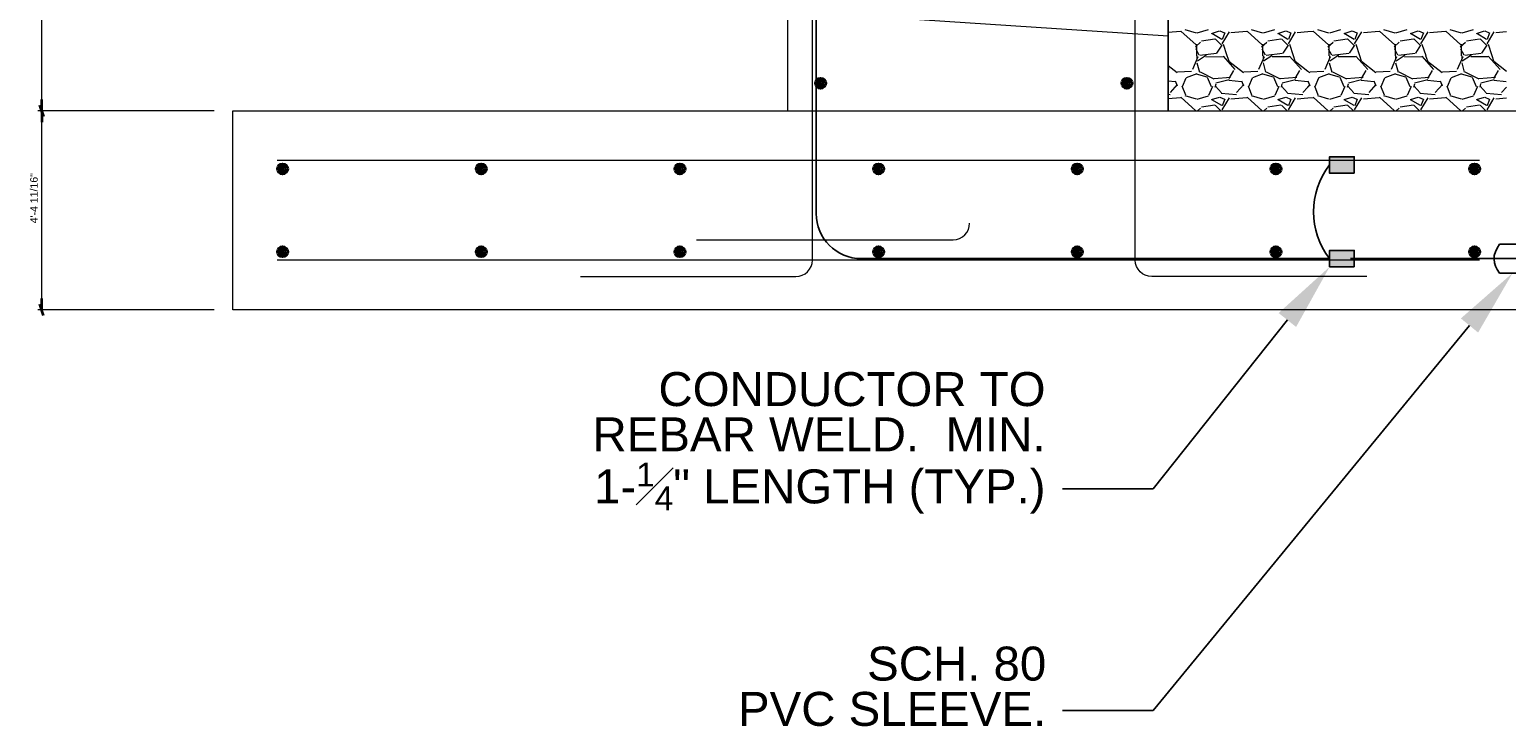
# Model space of a CAD drawing. Header units: inches. Extents: x 119 to 13708, y 367 to 7376.
# Tile 1 of 21: x 230 to 622, y 380 to 565. Entities that reach past the tile are written whole.
import ezdxf
from ezdxf import colors
from ezdxf.entities.mleader import LeaderData, LeaderLine
from ezdxf.math import Vec2, Vec3

# ---------------------------------------------------------------- set-up
doc = ezdxf.new("R2010")
doc.units = ezdxf.units.IN
doc.header["$MEASUREMENT"] = 0
doc.layers.add('E-ANNO-TEXT', color=7, linetype='Continuous', lineweight=25)
doc.layers.add('S-301 Building Sections [E-201 Reference]$0$G-ELECT-REF', color=253, linetype='Continuous', lineweight=9)
doc.layers.add('G-PLAN-OTLN', color=6, linetype='Continuous', lineweight=35, true_color=0xff00ff)
doc.styles.add("S-301 Building Sections [E-201 Reference]$0$3 4 1'-0", font='arial.ttf', dxfattribs={"height": 2})
doc.styles.get("Standard").update_dxf_attribs({"font": 'arial.ttf'})

# ---------------------------------------------------------------- blocks, each defined once
blk = doc.blocks.new('S-301 Building Sections [E-201 Reference]')
at = {"color": 9, "linetype": 'ByBlock', "lineweight": -2}
for p, q in [((639.932, 240.605), (639.704, 241.289)), ((639.704, 241.289), (639.932, 240.605)), ((639.818, 240.947), (639.818, 241.63)), ((639.818, 240.947), (639.818, 240.264)), ((639.932, 228.605), (639.704, 229.289)), ((639.818, 228.947), (639.818, 229.63))]:
    blk.add_line(p, q, dxfattribs=at)
at = {"color": 9}
for centre, radius in [((686.868, 242.618), 0.312), ((686.868, 242.618), 0.188), ((686.868, 242.618), 0.0625), ((705.368, 242.618), 0.312), ((705.368, 242.618), 0.188), ((705.368, 242.618), 0.0625), ((654.368, 237.447), 0.312), ((654.368, 237.447), 0.188), ((654.368, 237.447), 0.0625), ((666.368, 237.447), 0.312), ((666.368, 237.447), 0.188), ((666.368, 237.447), 0.0625), ((678.368, 237.447), 0.312), ((678.368, 237.447), 0.188), ((678.368, 237.447), 0.0625), ((690.368, 237.447), 0.312), ((690.368, 237.447), 0.188), ((690.368, 237.447), 0.0625), ((702.368, 237.447), 0.312), ((702.368, 237.447), 0.188), ((702.368, 237.447), 0.0625), ((714.368, 237.447), 0.312), ((714.368, 237.447), 0.188), ((714.368, 237.447), 0.0625), ((726.368, 237.447), 0.312), ((726.368, 237.447), 0.188), ((726.368, 237.447), 0.0625), ((654.368, 232.447), 0.313), ((654.368, 232.447), 0.188), ((654.368, 232.447), 0.0625), ((666.368, 232.447), 0.313), ((666.368, 232.447), 0.188), ((666.368, 232.447), 0.0625), ((678.368, 232.447), 0.313), ((678.368, 232.447), 0.188), ((678.368, 232.447), 0.0625), ((690.368, 232.447), 0.313), ((690.368, 232.447), 0.188), ((690.368, 232.447), 0.0625), ((702.368, 232.447), 0.313), ((702.368, 232.447), 0.188), ((702.368, 232.447), 0.0625), ((714.368, 232.447), 0.313), ((714.368, 232.447), 0.188), ((714.368, 232.447), 0.0625), ((726.368, 232.447), 0.313), ((726.368, 232.447), 0.188), ((726.368, 232.447), 0.0625)]:
    blk.add_circle(centre, radius, dxfattribs=at)
at = {"layer": 'S-301 Building Sections [E-201 Reference]$0$G-ELECT-REF', "color": 9}
for p, q in [((684.868, 258.947), (684.868, 240.947)), ((707.868, 240.947), (707.868, 258.947)), ((639.818, 241.63), (639.818, 258.264)), ((686.368, 231.947), (686.368, 257.772)), ((705.868, 231.947), (705.868, 257.772)), ((684.868, 246.989), (707.868, 245.489)), ((707.868, 246.994), (707.868, 245.489)), ((707.868, 245.489), (707.868, 240.947)), ((650.229, 240.947), (639.59, 240.947)), ((650.229, 240.947), (639.59, 240.947)), ((707.868, 240.947), (729.368, 240.947)), ((639.818, 229.63), (639.818, 240.264)), ((726.669, 237.947), (654.052, 237.947)), ((679.368, 233.173), (694.868, 233.173)), ((726.669, 231.947), (654.052, 231.947)), ((672.368, 230.947), (685.368, 230.947)), ((719.868, 230.947), (706.868, 230.947)), ((650.229, 228.947), (639.59, 228.947))]:
    blk.add_line(p, q, dxfattribs=at)
at = {"layer": 'S-301 Building Sections [E-201 Reference]$0$G-ELECT-REF', "color": 9, "linetype": 'Continuous'}
for p, q in [((707.868, 245.701), (708.61, 245.763)), ((708.625, 245.775), (709.543, 244.934)), ((709.572, 245.652), (708.892, 245.854)), ((710.276, 245.844), (709.597, 245.643)), ((710.485, 245.63), (710.965, 245.79)), ((711.093, 245.267), (710.493, 245.627)), ((710.976, 245.785), (711.256, 245.665)), ((711.121, 245.007), (711.555, 245.73)), ((711.275, 245.66), (711.124, 245.257)), ((711.65, 245.683), (712.61, 245.763)), ((712.625, 245.775), (713.543, 244.934)), ((713.572, 245.652), (712.892, 245.854)), ((714.276, 245.844), (713.597, 245.643)), ((714.485, 245.63), (714.965, 245.79)), ((715.093, 245.267), (714.493, 245.627)), ((714.976, 245.785), (715.256, 245.665)), ((715.121, 245.007), (715.555, 245.73)), ((715.275, 245.66), (715.124, 245.257)), ((715.65, 245.683), (716.292, 245.737)), ((716.292, 245.737), (716.61, 245.763)), ((716.625, 245.775), (717.543, 244.934)), ((717.572, 245.652), (716.892, 245.854)), ((718.276, 245.844), (717.597, 245.643)), ((718.486, 245.63), (718.966, 245.79)), ((719.093, 245.267), (718.493, 245.627)), ((718.976, 245.785), (719.256, 245.665)), ((719.121, 245.007), (719.555, 245.73)), ((719.275, 245.66), (719.124, 245.257)), ((719.65, 245.683), (720.61, 245.763)), ((720.625, 245.775), (721.543, 244.934)), ((721.572, 245.652), (720.892, 245.854)), ((722.276, 245.844), (721.597, 245.643)), ((722.486, 245.63), (722.966, 245.79)), ((723.093, 245.267), (722.493, 245.627)), ((722.976, 245.785), (723.256, 245.665)), ((723.121, 245.007), (723.555, 245.73)), ((723.275, 245.66), (723.124, 245.257)), ((723.65, 245.683), (724.61, 245.763)), ((724.625, 245.775), (725.543, 244.934)), ((725.572, 245.652), (724.892, 245.854)), ((726.276, 245.844), (725.597, 245.643)), ((726.486, 245.63), (726.966, 245.79)), ((727.093, 245.267), (726.493, 245.627)), ((726.976, 245.785), (727.256, 245.665)), ((727.121, 245.007), (727.555, 245.73)), ((727.275, 245.66), (727.124, 245.257)), ((727.65, 245.683), (728.292, 245.737)), ((709.5, 244.827), (709.817, 245.109)), ((709.737, 244.315), (709.54, 244.677)), ((709.564, 244.971), (709.564, 244.271)), ((709.576, 244.662), (709.576, 244.902)), ((709.87, 245.19), (710.67, 245.311)), ((710.7, 245.296), (711.1, 244.896)), ((711.108, 244.916), (710.788, 244.436)), ((711.432, 244.272), (711.206, 244.951)), ((713.5, 244.827), (713.817, 245.109)), ((713.737, 244.315), (713.54, 244.677)), ((713.564, 244.971), (713.564, 244.271)), ((713.576, 244.662), (713.576, 244.902)), ((713.87, 245.19), (714.67, 245.311)), ((714.7, 245.296), (715.1, 244.896)), ((715.108, 244.916), (714.788, 244.436)), ((715.432, 244.272), (715.206, 244.951)), ((717.5, 244.827), (717.817, 245.109)), ((717.737, 244.315), (717.54, 244.677)), ((717.564, 244.971), (717.564, 244.271)), ((717.576, 244.662), (717.576, 244.902)), ((717.87, 245.19), (718.67, 245.311)), ((718.7, 245.296), (719.1, 244.896)), ((719.108, 244.916), (718.788, 244.436)), ((719.432, 244.272), (719.206, 244.951)), ((721.5, 244.827), (721.817, 245.109)), ((721.737, 244.315), (721.54, 244.677)), ((721.564, 244.971), (721.564, 244.271)), ((721.576, 244.662), (721.576, 244.902)), ((721.87, 245.19), (722.67, 245.311)), ((722.7, 245.296), (723.1, 244.896)), ((723.108, 244.916), (722.788, 244.436)), ((723.432, 244.272), (723.206, 244.951)), ((725.5, 244.827), (725.817, 245.109)), ((725.737, 244.315), (725.54, 244.677)), ((725.564, 244.971), (725.564, 244.271)), ((725.576, 244.662), (725.576, 244.902)), ((725.87, 245.19), (726.67, 245.311)), ((726.7, 245.296), (727.1, 244.896)), ((727.108, 244.916), (726.788, 244.436)), ((727.432, 244.272), (727.206, 244.951)), ((708.407, 243.247), (707.868, 243.667)), ((709.648, 244.208), (709.324, 243.45)), ((709.591, 243.853), (709.745, 243.291)), ((709.597, 244.272), (709.597, 244.131)), ((710.116, 244.272), (709.624, 243.944)), ((710.77, 244.408), (709.77, 244.287)), ((710.15, 244.295), (710.116, 244.273)), ((711.176, 244.221), (710.136, 244.19)), ((711.911, 243.447), (711.191, 244.247)), ((711.534, 243.953), (711.429, 244.271)), ((712.407, 243.247), (711.53, 243.93)), ((713.648, 244.208), (713.323, 243.45)), ((713.591, 243.853), (713.745, 243.291)), ((713.597, 244.272), (713.597, 244.131)), ((714.116, 244.272), (713.624, 243.944)), ((714.77, 244.408), (713.77, 244.287)), ((714.15, 244.295), (714.116, 244.273)), ((715.176, 244.221), (714.136, 244.221)), ((715.911, 243.447), (715.191, 244.247)), ((715.534, 243.953), (715.429, 244.271)), ((716.292, 243.336), (715.529, 243.93)), ((717.648, 244.208), (717.324, 243.45)), ((717.591, 243.853), (717.745, 243.291)), ((717.597, 244.272), (717.597, 244.131)), ((718.116, 244.272), (717.624, 243.944)), ((718.77, 244.408), (717.77, 244.287)), ((718.15, 244.295), (718.116, 244.273)), ((719.176, 244.221), (718.136, 244.221)), ((719.911, 243.447), (719.191, 244.247)), ((719.534, 243.953), (719.429, 244.271)), ((720.407, 243.247), (719.53, 243.93)), ((721.648, 244.208), (721.324, 243.45)), ((721.591, 243.853), (721.745, 243.291)), ((721.597, 244.272), (721.597, 244.131)), ((722.116, 244.272), (721.624, 243.944)), ((722.77, 244.408), (721.77, 244.287)), ((722.15, 244.295), (722.116, 244.273)), ((723.176, 244.221), (722.136, 244.19)), ((723.911, 243.447), (723.191, 244.247)), ((723.534, 243.953), (723.429, 244.271)), ((724.407, 243.247), (723.53, 243.93)), ((725.648, 244.208), (725.324, 243.45)), ((725.591, 243.853), (725.745, 243.291)), ((725.597, 244.272), (725.597, 244.131)), ((726.116, 244.272), (725.624, 243.944)), ((726.77, 244.408), (725.77, 244.287)), ((726.15, 244.295), (726.116, 244.273)), ((727.176, 244.221), (726.136, 244.221)), ((727.911, 243.447), (727.191, 244.247)), ((727.534, 243.953), (727.429, 244.271)), ((728.292, 243.336), (727.529, 243.93)), ((707.911, 243.447), (707.868, 243.494)), ((707.868, 242.769), (708.284, 242.727)), ((708.426, 242.436), (708.306, 242.756)), ((709.268, 243.332), (708.428, 243.292)), ((708.934, 242.925), (708.708, 242.399)), ((709.585, 243.182), (708.945, 242.942)), ((710.214, 242.978), (709.573, 243.172)), ((709.785, 243.317), (710.625, 242.877)), ((710.484, 242.413), (710.244, 242.973)), ((710.63, 242.907), (711.629, 242.99)), ((710.746, 242.639), (711.546, 242.839)), ((711.523, 242.803), (712.284, 242.727)), ((711.535, 242.916), (711.821, 243.392)), ((712.426, 242.436), (712.306, 242.756)), ((713.268, 243.332), (712.428, 243.292)), ((712.934, 242.925), (712.708, 242.399)), ((713.585, 243.182), (712.945, 242.942)), ((714.214, 242.978), (713.573, 243.172)), ((713.785, 243.317), (714.625, 242.877)), ((714.484, 242.413), (714.244, 242.973)), ((714.63, 242.907), (715.629, 242.99)), ((714.746, 242.639), (715.546, 242.839)), ((715.523, 242.803), (716.284, 242.727)), ((715.535, 242.916), (715.821, 243.392)), ((716.407, 243.247), (716.292, 243.337)), ((716.426, 242.436), (716.306, 242.756)), ((717.268, 243.332), (716.428, 243.292)), ((716.934, 242.925), (716.708, 242.399)), ((717.585, 243.182), (716.945, 242.942)), ((718.214, 242.978), (717.573, 243.172)), ((717.785, 243.317), (718.625, 242.877)), ((718.484, 242.413), (718.244, 242.973)), ((718.63, 242.907), (719.629, 242.99)), ((718.746, 242.639), (719.546, 242.839)), ((719.524, 242.803), (720.284, 242.727)), ((719.535, 242.916), (719.821, 243.392)), ((720.426, 242.436), (720.306, 242.756)), ((721.268, 243.332), (720.428, 243.292)), ((720.934, 242.925), (720.708, 242.399)), ((721.585, 243.182), (720.945, 242.942)), ((722.214, 242.978), (721.573, 243.172)), ((721.785, 243.317), (722.625, 242.877)), ((722.484, 242.413), (722.244, 242.973)), ((722.63, 242.907), (723.629, 242.99)), ((722.746, 242.639), (723.546, 242.839)), ((723.524, 242.803), (724.284, 242.727)), ((723.535, 242.916), (723.821, 243.392)), ((724.426, 242.436), (724.306, 242.756)), ((725.268, 243.332), (724.428, 243.292)), ((724.934, 242.925), (724.708, 242.399)), ((725.585, 243.182), (724.945, 242.942)), ((726.214, 242.978), (725.573, 243.172)), ((725.785, 243.317), (726.625, 242.877)), ((726.484, 242.413), (726.244, 242.973)), ((726.63, 242.907), (727.629, 242.99)), ((726.746, 242.639), (727.546, 242.839)), ((727.524, 242.803), (728.284, 242.727)), ((727.535, 242.916), (727.821, 243.392)), ((707.868, 241.959), (707.987, 241.949)), ((707.868, 241.701), (708.61, 241.763)), ((707.992, 242.063), (708.427, 242.547)), ((708.625, 241.775), (709.529, 240.947)), ((708.92, 241.896), (708.711, 242.453)), ((709.572, 241.652), (708.892, 241.854)), ((710.276, 241.844), (709.597, 241.643)), ((710.536, 242.433), (710.296, 241.873)), ((710.485, 241.63), (710.965, 241.79)), ((710.695, 242.386), (710.749, 242.583)), ((710.711, 242.447), (711.071, 242.047)), ((710.976, 241.785), (711.256, 241.665)), ((711.066, 242.025), (711.987, 241.949)), ((711.65, 241.683), (712.61, 241.763)), ((711.992, 242.062), (712.427, 242.546)), ((712.625, 241.775), (713.529, 240.947)), ((712.92, 241.896), (712.711, 242.453)), ((713.572, 241.652), (712.892, 241.854)), ((714.276, 241.844), (713.597, 241.643)), ((714.536, 242.433), (714.296, 241.873)), ((714.485, 241.63), (714.965, 241.79)), ((714.695, 242.386), (714.749, 242.583)), ((714.711, 242.447), (715.071, 242.047)), ((714.976, 241.785), (715.256, 241.665)), ((715.066, 242.025), (715.987, 241.949)), ((715.992, 242.062), (716.289, 242.392)), ((716.292, 242.39), (716.431, 242.544)), ((716.292, 241.737), (716.61, 241.763)), ((716.625, 241.775), (717.529, 240.947)), ((716.92, 241.896), (716.711, 242.453)), ((717.572, 241.652), (716.892, 241.854)), ((718.276, 241.844), (717.597, 241.643)), ((718.536, 242.433), (718.296, 241.873)), ((718.486, 241.63), (718.966, 241.79)), ((718.695, 242.386), (718.749, 242.583)), ((718.711, 242.447), (719.071, 242.047)), ((718.976, 241.785), (719.256, 241.665)), ((719.066, 242.025), (719.987, 241.949)), ((719.65, 241.683), (720.61, 241.763)), ((719.992, 242.063), (720.428, 242.547)), ((720.625, 241.775), (721.529, 240.947)), ((720.92, 241.896), (720.711, 242.453)), ((721.572, 241.652), (720.892, 241.854)), ((722.276, 241.844), (721.597, 241.643)), ((722.536, 242.433), (722.296, 241.873)), ((722.486, 241.63), (722.966, 241.79)), ((722.695, 242.386), (722.749, 242.583)), ((722.711, 242.447), (723.071, 242.047)), ((722.976, 241.785), (723.256, 241.665)), ((723.066, 242.025), (723.987, 241.949)), ((723.65, 241.683), (724.61, 241.763)), ((723.992, 242.062), (724.427, 242.546)), ((724.625, 241.775), (725.529, 240.947)), ((724.92, 241.896), (724.711, 242.453)), ((725.572, 241.652), (724.892, 241.854)), ((726.276, 241.844), (725.597, 241.643)), ((726.536, 242.433), (726.296, 241.873)), ((726.486, 241.63), (726.966, 241.79)), ((726.695, 242.386), (726.749, 242.583)), ((726.711, 242.447), (727.071, 242.047)), ((726.976, 241.785), (727.256, 241.665)), ((727.067, 242.025), (727.987, 241.949)), ((727.992, 242.062), (728.289, 242.392)), ((709.564, 240.971), (709.564, 240.947)), ((709.635, 240.947), (709.817, 241.109)), ((709.87, 241.19), (710.67, 241.311)), ((711.093, 241.267), (710.493, 241.627)), ((710.7, 241.296), (711.049, 240.947)), ((711.121, 241.007), (711.555, 241.73)), ((711.275, 241.66), (711.124, 241.257)), ((711.207, 240.947), (711.206, 240.951)), ((713.564, 240.971), (713.564, 240.947)), ((713.635, 240.947), (713.817, 241.109)), ((713.87, 241.19), (714.67, 241.311)), ((715.093, 241.267), (714.493, 241.627)), ((714.7, 241.296), (715.049, 240.947)), ((715.121, 241.007), (715.555, 241.73)), ((715.275, 241.66), (715.124, 241.257)), ((715.207, 240.947), (715.206, 240.951)), ((715.65, 241.683), (716.292, 241.737)), ((717.564, 240.971), (717.564, 240.947)), ((717.635, 240.947), (717.817, 241.109)), ((717.87, 241.19), (718.67, 241.311)), ((719.093, 241.267), (718.493, 241.627)), ((718.7, 241.296), (719.049, 240.947)), ((719.121, 241.007), (719.555, 241.73)), ((719.275, 241.66), (719.124, 241.257)), ((719.208, 240.947), (719.206, 240.951)), ((721.564, 240.971), (721.564, 240.947)), ((721.635, 240.947), (721.817, 241.109)), ((721.87, 241.19), (722.67, 241.311)), ((723.093, 241.267), (722.493, 241.627)), ((722.7, 241.296), (723.049, 240.947)), ((723.121, 241.007), (723.555, 241.73)), ((723.275, 241.66), (723.124, 241.257)), ((723.208, 240.947), (723.206, 240.951)), ((725.564, 240.971), (725.564, 240.947)), ((725.635, 240.947), (725.817, 241.109)), ((725.87, 241.19), (726.67, 241.311)), ((727.093, 241.267), (726.493, 241.627)), ((726.7, 241.296), (727.049, 240.947)), ((727.121, 241.007), (727.555, 241.73)), ((727.275, 241.66), (727.124, 241.257)), ((727.208, 240.947), (727.206, 240.951)), ((727.65, 241.683), (728.292, 241.737))]:
    blk.add_line(p, q, dxfattribs=at)
at = {"layer": 'S-301 Building Sections [E-201 Reference]$0$G-ELECT-REF', "color": 9}
for centre in [(694.868, 234.173), (685.368, 231.947)]:
    blk.add_arc(centre, 1, 270, 0, dxfattribs=at)
at = {"layer": 'S-301 Building Sections [E-201 Reference]$0$G-ELECT-REF', "color": 9, "extrusion": (0, 0, -1)}
blk.add_arc((-706.868, 231.947), 1, 270, 0, dxfattribs=at)
at = {"layer": 'S-301 Building Sections [E-201 Reference]$0$G-ELECT-REF', "color": 9}
blk.add_3dface([(729.368, 228.947), (651.368, 228.947), (651.368, 240.947), (729.368, 240.947)], dxfattribs=at)
at = {"layer": 'S-301 Building Sections [E-201 Reference]$0$G-ELECT-REF', "color": 9, "style": "S-301 Building Sections [E-201 Reference]$0$3 4 1'-0"}
blk.add_text('4\'-4 11/16"', height=0.45552, rotation=90, dxfattribs=at).set_placement((639.579, 234.16))

msp = doc.modelspace()

# ---------------------------------------------------------------- hatches: boundary and pattern name
at = {"layer": 'E-ANNO-TEXT'}
h = msp.add_hatch(color=0, dxfattribs=at)
h.dxf.hatch_style = 1
h.paths.add_polyline_path([(581.36995, 527.18617), (581.36995, 531.51986), (574.81661, 531.51986), (574.81661, 527.18617)])
h = msp.add_hatch(color=0, dxfattribs=at)
h.dxf.hatch_style = 1
h.paths.add_polyline_path([(581.36995, 502.35302), (581.36995, 506.68671), (574.81661, 506.68671), (574.81661, 502.35302)])

# ---------------------------------------------------------------- linework, layer by layer
at = {"layer": 'E-ANNO-TEXT', "color": 0}
for p, q in [((438.66025, 583.64613), (438.66025, 516.51986)), ((619.87028, 508.36271), (632.96455, 508.36271)), ((574.81661, 504.51986), (450.66025, 504.51986)), ((580.36995, 504.51986), (739.80186, 504.51986)), ((619.87028, 500.70704), (632.96455, 500.70704))]:
    msp.add_line(p, q, dxfattribs=at)
for points in [[(581.36995, 527.18617), (574.81661, 527.18617), (574.81661, 531.51986), (581.36995, 531.51986)], [(581.36995, 502.35302), (574.81661, 502.35302), (574.81661, 506.68671), (581.36995, 506.68671)]]:
    msp.add_lwpolyline(points, close=True, dxfattribs=at)
for centre, radius, start, end in [((590.8423, 516.93644), 20.27299, 142.231757, 217.768243), ((450.66025, 516.51986), 12, 180, 270)]:
    msp.add_arc(centre, radius, start, end, dxfattribs=at)
msp.add_open_spline([(619.87028, 508.36271), (617.90248, 505.57095), (617.95394, 503.07791), (619.87028, 500.70704)], degree=3, dxfattribs=at)

# ---------------------------------------------------------------- block references
at = {"layer": 'G-PLAN-OTLN', "color": 0, "xscale": 4.390625, "yscale": 4.390625, "zscale": 4.390625}
msp.add_blockref('S-301 Building Sections [E-201 Reference]', (-2575.93877, -514.22823), dxfattribs=at)

# ---------------------------------------------------------------- texts
at = {"layer": 'E-ANNO-TEXT', "color": 0, "char_height": 9, "attachment_point": 3, "line_spacing_factor": 0.8}
for s, width, heights, insert in [('\\A1;CONDUCTOR TO REBAR WELD.  MIN. 1-{\\H0.7x;\\S1#4;}" LENGTH (TYP.)', 120.1712099, [41.11961], (499.48646, 474.4394)), ('\\A1;SCH. 80\\PPVC SLEEVE.', 83.6945476, [23.64337], (499.67474, 401.65493))]:
    msp.add_mtext_dynamic_manual_height_columns(s, width=width, gutter_width=48, heights=heights, dxfattribs=dict(at, insert=insert))

# ---------------------------------------------------------------- leaders
at = {"layer": 'E-ANNO-TEXT', "color": 0}
ml = msp.add_multileader_mtext('Standard', dxfattribs=at)
ml.set_content('')
ml.set_leader_properties()
ml.build(insert=Vec2(0, 0))
ml.multileader.update_dxf_attribs({"dogleg_length": 24, "arrow_head_size": 18})
ctx = ml.context
ctx.base_point, ctx.char_height, ctx.arrow_head_size, ctx.landing_gap_size, ctx.plane_origin = Vec3(503.76185, 443.46127), 0.18, 18, 0.125, Vec3(-4.14962, 481.7885)
ctx.text_align_type = 2
notes = []
notes.append((ctx, [(1, (1, 1, 0), (528.01185, 443.46127), (-1, 0), 24, [(0, [(574.81661, 502.35302)], 0, [])])]))
ctx.mtext.insert, ctx.mtext.alignment, ctx.mtext.flow_direction = Vec3(503.88685, 443.55127), 3, 5
ml = msp.add_multileader_mtext('Standard', dxfattribs=at)
ml.set_content('')
ml.set_leader_properties()
ml.build(insert=Vec2(0, 0))
ml.multileader.update_dxf_attribs({"dogleg_length": 24, "arrow_head_size": 18})
ctx = ml.context
ctx.base_point, ctx.char_height, ctx.arrow_head_size, ctx.landing_gap_size, ctx.plane_origin = Vec3(503.76185, 384.69054), 0.18, 18, 0.125, Vec3(-4.14962, 423.01777)
ctx.text_align_type = 2
notes.append((ctx, [(1, (1, 1, 0), (528.01185, 384.69054), (-1, 0), 24, [(0, [(623.33923, 500.70704)], 0, [])])]))
ctx.mtext.insert, ctx.mtext.alignment, ctx.mtext.flow_direction = Vec3(503.88685, 384.78054), 3, 5
for ctx, leaders in notes:
    for number, flags, end, landing, length, lines in leaders:
        leader = LeaderData()
        leader.index, (leader.has_last_leader_line, leader.has_dogleg_vector, leader.attachment_direction) = number, flags
        leader.last_leader_point, leader.dogleg_vector, leader.dogleg_length = Vec3(end), Vec3(landing), length
        for number, points, colour, breaks in lines:
            line = LeaderLine()
            line.index, line.vertices, line.color, line.breaks = number, Vec3.list(points), colors.encode_raw_color(colour), breaks
            leader.lines.append(line)
        ctx.leaders.append(leader)

doc.saveas('drawing.dxf')
